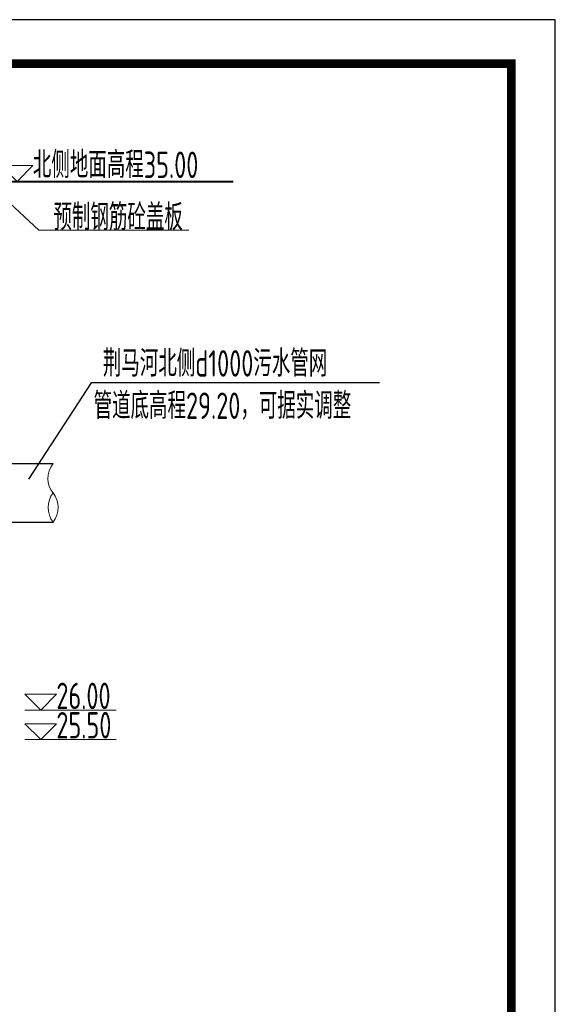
# Model space of a CAD drawing. Header units: millimetres. Extents: x 65530 to 130460, y -103607 to -18875.
# Tile 33 of 73: x 91606 to 92519, y -69826 to -68150. Entities that reach past the tile are written whole.
import ezdxf

# ---------------------------------------------------------------- set-up
doc = ezdxf.new("R2010")
doc.units = ezdxf.units.MM
doc.header["$LTSCALE"] = 0.5
for name, color, linetype, lineweight in [('标注线', 4, 'Continuous', 13), ('细实线', 7, 'Continuous', 25), ('轮廓', 1, 'Continuous', 40)]:
    doc.layers.add(name, color=color, linetype=linetype, lineweight=lineweight)
doc.styles.add('HzTxt', font='tssdeng.shx', dxfattribs={"width": 0.7, "bigfont": 'hztxt.shx'})

msp = doc.modelspace()

# ---------------------------------------------------------------- linework, layer by layer
at = {"color": 0}
msp.add_lwpolyline([(86218.76, -72604.87), (92518.76, -72604.87), (92518.76, -68149.87), (86218.76, -68149.87)], close=True, dxfattribs=at)
at = {"color": 0, "const_width": 15}
msp.add_lwpolyline([(86593.76, -72529.87), (92443.76, -72529.87), (92443.76, -68224.87), (86593.76, -68224.87)], close=True, dxfattribs=at)
at = {"layer": '标注线'}
for p, q in [((91638.84, -68508.41), (91572.85, -68446.68)), ((91894.46, -68508.41), (91638.84, -68508.41)), ((91770.33, -69325.15), (91614.82, -69325.15)), ((91770.33, -69375.15), (91614.82, -69375.15))]:
    msp.add_line(p, q, dxfattribs=at)
for points in [[(91601.64, -68425.17), (91628.57, -68398.24), (91574.71, -68398.24)], [(91641.75, -69325.15), (91668.68, -69298.22), (91614.82, -69298.22)], [(91641.75, -69375.15), (91668.68, -69348.22), (91614.82, -69348.22)]]:
    msp.add_lwpolyline(points, close=True, dxfattribs=at)
at = {"layer": '标注线', "extrusion": (0, 0, -1)}
for centre, major_axis, ratio, start_param, end_param in [((91700.22, -68925.18), (41.42, 24.25), 0.8461921, 2.9670941, 4.2360376), ((91700.22, -68980.15), (-45.74, 0), 0.9408152, -0.6198596, 0.6198596)]:
    msp.add_ellipse(centre, major_axis=major_axis, ratio=ratio, start_param=start_param, end_param=end_param, dxfattribs=at)
at = {"layer": '标注线'}
msp.add_ellipse((91625.75, -68980.15), major_axis=(-45.74, 0), ratio=0.9408152, start_param=2.5217331, end_param=3.7614522, dxfattribs=at)
at = {"layer": '细实线'}
for p, q in [((91727.66, -68768.09), (91621.29, -68931.77)), ((92219.34, -68768.09), (91727.66, -68768.09)), ((91537.85, -68905.15), (91662.99, -68905.15)), ((91537.85, -69005.15), (91662.99, -69005.15))]:
    msp.add_line(p, q, dxfattribs=at)
at = {"layer": '轮廓'}
msp.add_line((90907.85, -68425.15), (91969.68, -68425.15), dxfattribs=at)

# ---------------------------------------------------------------- texts
at = {"layer": '标注线', "style": 'HzTxt', "width": 0.7}
for s, p in [('北侧地面高程35.00', (91628.44, -68419.35)), ('预制钢筋砼盖板', (91663.53, -68508.56)), ('荆马河北侧d1000污水管网', (91747.76, -68757.4)), ('管道底高程29.20，可据实调整', (91731.93, -68829.45)), ('26.00', (91668.55, -69323.36)), ('25.50', (91668.55, -69373.36))]:
    msp.add_text(s, height=45, dxfattribs=at).set_placement(p)

doc.saveas('drawing.dxf')
